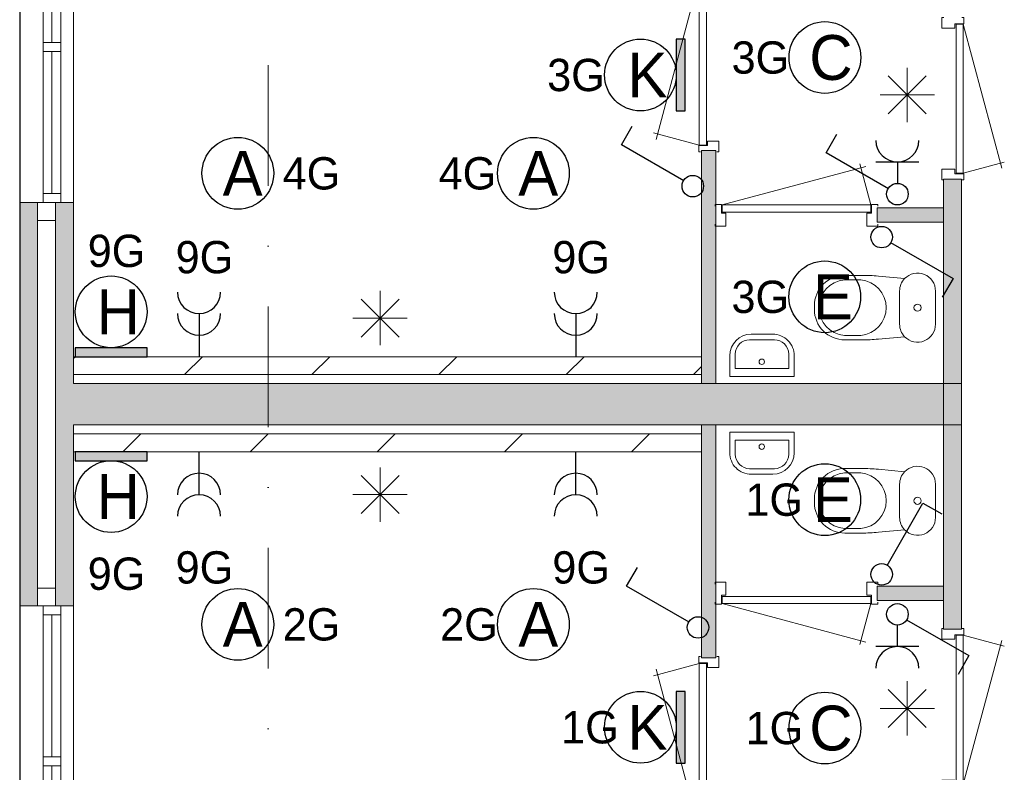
# Model space of a CAD drawing. Header units: millimetres. Extents: x 84337 to 168437, y -3060 to 56340.
# Tile 41 of 84: x 88135 to 93624, y 29247 to 33444. Entities that reach past the tile are written whole.
import ezdxf
from ezdxf.enums import TextEntityAlignment as Align
from ezdxf.xclip import XClip

# ---------------------------------------------------------------- set-up
doc = ezdxf.new("R2010")
doc.units = ezdxf.units.MM
doc.linetypes.add('DGN4', pattern=[1345.6, 672.8, -336.4, 0, -336.4])
for name, color, linetype in [('14', 7, 'Continuous'), ('16', 7, 'Continuous'), ('17', 7, 'Continuous'), ('18', 7, 'Continuous'), ('19', 7, 'Continuous'), ('30', 7, 'Continuous'), ('32', 7, 'Continuous'), ('33', 7, 'Continuous'), ('40', 7, 'Continuous'), ('5', 7, 'Continuous'), ('56', 7, 'Continuous'), ('62', 7, 'Continuous')]:
    doc.layers.add(name, color=color, linetype=linetype)
doc.styles.add('dgn001', font='dgn001.shx')

# ---------------------------------------------------------------- blocks, each defined once
blk = doc.blocks.new('EA915')
at = {"layer": '18'}
blk.add_hatch(color=3, dxfattribs=at).paths.add_polyline_path([(-200, -50), (200, -50), (200, 0), (-200, 0)])
at = {"layer": '18', "color": 3, "linetype": 'Continuous', "lineweight": 30, "flags": 128}
blk.add_lwpolyline([(-200, -50), (200, -50), (200, 0), (-200, 0), (-200, -50)], dxfattribs=at)
at = {"layer": '18', "color": 3, "linetype": 'Continuous', "lineweight": 30}
blk.add_circle((0, -250), 200, dxfattribs=at)
at = {"layer": '18', "color": 2, "linetype": 'Continuous', "lineweight": 13, "style": 'dgn001'}
blk.add_text('H', height=249.99, dxfattribs=at).set_placement((39.665, -250.005), align=Align.MIDDLE_CENTER)
at = {"layer": '18', "color": 1, "linetype": 'Continuous', "lineweight": 13, "style": 'dgn001'}
blk.add_text('9G', height=180, dxfattribs=at).set_placement((29.78, -590), align=Align.TOP_CENTER)
blk = doc.blocks.new('EA77')
at = {"layer": '18'}
blk.add_hatch(color=3, dxfattribs=at).paths.add_polyline_path([(0, -200), (0, 200), (-50, 200), (-50, -200)])
at = {"layer": '18', "color": 3, "linetype": 'Continuous', "lineweight": 30, "flags": 128}
blk.add_lwpolyline([(0, -200), (0, 200), (-50, 200), (-50, -200), (0, -200)], dxfattribs=at)
at = {"layer": '18', "color": 3, "linetype": 'Continuous', "lineweight": 30}
blk.add_circle((-250, 0), 200, dxfattribs=at)
at = {"layer": '18', "color": 2, "linetype": 'Continuous', "lineweight": 13, "style": 'dgn001'}
blk.add_text('K', height=250, dxfattribs=at).set_placement((-210.3, 0), align=Align.MIDDLE_CENTER)
at = {"layer": '18', "color": 1, "linetype": 'Continuous', "lineweight": 13, "style": 'dgn001'}
blk.add_text('1G', height=180, dxfattribs=at).set_placement((-371, 0), align=Align.MIDDLE_RIGHT)
blk = doc.blocks.new('EA78')
at = {"layer": '18'}
blk.add_hatch(color=3, dxfattribs=at).paths.add_polyline_path([(0, -200), (0, 200), (-50, 200), (-50, -200)])
at = {"layer": '18', "color": 3, "linetype": 'Continuous', "lineweight": 30, "flags": 128}
blk.add_lwpolyline([(0, -200), (0, 200), (-50, 200), (-50, -200), (0, -200)], dxfattribs=at)
at = {"layer": '18', "color": 3, "linetype": 'Continuous', "lineweight": 30}
blk.add_circle((-250, 0), 200, dxfattribs=at)
at = {"layer": '18', "color": 2, "linetype": 'Continuous', "lineweight": 13, "style": 'dgn001'}
blk.add_text('K', height=250, dxfattribs=at).set_placement((-210.3, 0), align=Align.MIDDLE_CENTER)
at = {"layer": '18', "color": 1, "linetype": 'Continuous', "lineweight": 13, "style": 'dgn001'}
blk.add_text('3G', height=180, dxfattribs=at).set_placement((-449, 0), align=Align.MIDDLE_RIGHT)
blk = doc.blocks.new('EA616')
at = {"layer": '18'}
blk.add_hatch(color=3, dxfattribs=at).paths.add_polyline_path([(-200, 0), (200, 0), (200, 50), (-200, 50)])
at = {"layer": '18', "color": 3, "linetype": 'Continuous', "lineweight": 30, "flags": 128}
blk.add_lwpolyline([(-200, 0), (200, 0), (200, 50), (-200, 50), (-200, 0)], dxfattribs=at)
at = {"layer": '18', "color": 3, "linetype": 'Continuous', "lineweight": 30}
blk.add_circle((0, 250), 200, dxfattribs=at)
at = {"layer": '18', "color": 1, "linetype": 'Continuous', "lineweight": 13, "style": 'dgn001'}
blk.add_text('9G', height=180, dxfattribs=at).set_placement((29.78, 500), align=Align.CENTER)
at = {"layer": '18', "color": 2, "linetype": 'Continuous', "lineweight": 13, "style": 'dgn001'}
blk.add_text('H', height=249.99, dxfattribs=at).set_placement((39.665, 249.995), align=Align.MIDDLE_CENTER)
blk = doc.blocks.new('EC6274')
at = {"layer": '18', "color": 3, "linetype": 'Continuous', "lineweight": 30}
blk.add_circle((0, 0), 200, dxfattribs=at)
at = {"layer": '18', "color": 2, "linetype": 'Continuous', "lineweight": 13, "style": 'dgn001'}
blk.add_text('C', height=250, dxfattribs=at).set_placement((33.8, 0), align=Align.MIDDLE_CENTER)
at = {"layer": '18', "color": 1, "linetype": 'Continuous', "lineweight": 13, "style": 'dgn001'}
blk.add_text('3G', height=180, dxfattribs=at).set_placement((-199, 0), align=Align.MIDDLE_RIGHT)
blk = doc.blocks.new('EC6275')
at = {"layer": '18', "color": 3, "linetype": 'Continuous', "lineweight": 30}
blk.add_circle((0, 0), 200, dxfattribs=at)
at = {"layer": '18', "color": 2, "linetype": 'Continuous', "lineweight": 13, "style": 'dgn001'}
blk.add_text('E', height=250, dxfattribs=at).set_placement((45.5, 0), align=Align.MIDDLE_CENTER)
at = {"layer": '18', "color": 1, "linetype": 'Continuous', "lineweight": 13, "style": 'dgn001'}
blk.add_text('3G', height=180, dxfattribs=at).set_placement((-199, 0), align=Align.MIDDLE_RIGHT)
blk = doc.blocks.new('EC6276')
at = {"layer": '18', "color": 3, "linetype": 'Continuous', "lineweight": 30}
blk.add_circle((-0.015, 0), 200, dxfattribs=at)
at = {"layer": '18', "color": 2, "linetype": 'Continuous', "lineweight": 13, "style": 'dgn001'}
blk.add_text('A', height=249.99, dxfattribs=at).set_placement((26.855, -0.005), align=Align.MIDDLE_CENTER)
at = {"layer": '18', "color": 1, "linetype": 'Continuous', "lineweight": 13, "style": 'dgn001'}
blk.add_text('4G', height=180, dxfattribs=at).set_placement((-207.5, 0), align=Align.MIDDLE_RIGHT)
blk = doc.blocks.new('EC6277')
at = {"layer": '18', "color": 3, "linetype": 'Continuous', "lineweight": 30}
blk.add_circle((-0.015, 0), 200, dxfattribs=at)
at = {"layer": '18', "color": 2, "linetype": 'Continuous', "lineweight": 13, "style": 'dgn001'}
blk.add_text('A', height=249.99, dxfattribs=at).set_placement((26.855, -0.005), align=Align.MIDDLE_CENTER)
at = {"layer": '18', "color": 1, "linetype": 'Continuous', "lineweight": 13, "style": 'dgn001'}
blk.add_text('4G', height=180, dxfattribs=at).set_placement((249.98, 0), align=Align.MIDDLE_LEFT)
blk = doc.blocks.new('EC6280')
at = {"layer": '18', "color": 3, "linetype": 'Continuous', "lineweight": 30}
blk.add_circle((-0.015, 0), 200, dxfattribs=at)
at = {"layer": '18', "color": 2, "linetype": 'Continuous', "lineweight": 13, "style": 'dgn001'}
blk.add_text('A', height=249.99, dxfattribs=at).set_placement((26.855, -0.005), align=Align.MIDDLE_CENTER)
at = {"layer": '18', "color": 1, "linetype": 'Continuous', "lineweight": 13, "style": 'dgn001'}
blk.add_text('2G', height=180, dxfattribs=at).set_placement((249.98, 0), align=Align.MIDDLE_LEFT)
blk = doc.blocks.new('EC6281')
at = {"layer": '18', "color": 3, "linetype": 'Continuous', "lineweight": 30}
blk.add_circle((-0.015, 0), 200, dxfattribs=at)
at = {"layer": '18', "color": 2, "linetype": 'Continuous', "lineweight": 13, "style": 'dgn001'}
blk.add_text('A', height=249.99, dxfattribs=at).set_placement((26.855, -0.005), align=Align.MIDDLE_CENTER)
at = {"layer": '18', "color": 1, "linetype": 'Continuous', "lineweight": 13, "style": 'dgn001'}
blk.add_text('2G', height=180, dxfattribs=at).set_placement((-198.99, 0), align=Align.MIDDLE_RIGHT)
blk = doc.blocks.new('EC6286')
at = {"layer": '18', "color": 3, "linetype": 'Continuous', "lineweight": 30}
blk.add_circle((0, 0), 200, dxfattribs=at)
at = {"layer": '18', "color": 2, "linetype": 'Continuous', "lineweight": 13, "style": 'dgn001'}
blk.add_text('C', height=250, dxfattribs=at).set_placement((33.8, 0), align=Align.MIDDLE_CENTER)
at = {"layer": '18', "color": 1, "linetype": 'Continuous', "lineweight": 13, "style": 'dgn001'}
blk.add_text('1G', height=180, dxfattribs=at).set_placement((-121, 0), align=Align.MIDDLE_RIGHT)
blk = doc.blocks.new('EC6287')
at = {"layer": '18', "color": 3, "linetype": 'Continuous', "lineweight": 30}
blk.add_circle((0, 0), 200, dxfattribs=at)
at = {"layer": '18', "color": 2, "linetype": 'Continuous', "lineweight": 13, "style": 'dgn001'}
blk.add_text('E', height=250, dxfattribs=at).set_placement((45.5, 0), align=Align.MIDDLE_CENTER)
at = {"layer": '18', "color": 1, "linetype": 'Continuous', "lineweight": 13, "style": 'dgn001'}
blk.add_text('1G', height=180, dxfattribs=at).set_placement((-121, 0), align=Align.MIDDLE_RIGHT)
blk = doc.blocks.new('EL18')
at = {"layer": '16', "color": 3, "linetype": 'Continuous', "lineweight": 30}
blk.add_line((0, -240), (0, 0), dxfattribs=at)
for centre in [(0, -240), (0, -360)]:
    blk.add_arc(centre, 120, 0, 180, dxfattribs=at)
at = {"layer": '16', "color": 2, "linetype": 'Continuous', "lineweight": 13, "style": 'dgn001'}
blk.add_text('9G', height=180, dxfattribs=at).set_placement((29.78, -555), align=Align.TOP_CENTER)
blk = doc.blocks.new('EL19')
at = {"layer": '16', "color": 3, "linetype": 'Continuous', "lineweight": 30}
blk.add_line((0, -240), (0, 0), dxfattribs=at)
for centre in [(0, -240), (0, -360)]:
    blk.add_arc(centre, 120, 0, 180, dxfattribs=at)
at = {"layer": '16', "color": 2, "linetype": 'Continuous', "lineweight": 13, "style": 'dgn001'}
blk.add_text('9G', height=180, dxfattribs=at).set_placement((29.78, -555), align=Align.TOP_CENTER)
blk = doc.blocks.new('EL1205')
at = {"layer": '16', "color": 3, "linetype": 'Continuous', "lineweight": 30}
blk.add_line((0, 240), (0, 0), dxfattribs=at)
for centre in [(0, 360), (0, 240)]:
    blk.add_arc(centre, 120, 180, 0, dxfattribs=at)
at = {"layer": '16', "color": 2, "linetype": 'Continuous', "lineweight": 13, "style": 'dgn001'}
blk.add_text('9G', height=180, dxfattribs=at).set_placement((29.78, 465), align=Align.CENTER)
blk = doc.blocks.new('EL1206')
at = {"layer": '16', "color": 3, "linetype": 'Continuous', "lineweight": 30}
blk.add_line((0, 240), (0, 0), dxfattribs=at)
for centre in [(0, 360), (0, 240)]:
    blk.add_arc(centre, 120, 180, 0, dxfattribs=at)
at = {"layer": '16', "color": 2, "linetype": 'Continuous', "lineweight": 13, "style": 'dgn001'}
blk.add_text('9G', height=180, dxfattribs=at).set_placement((29.78, 465), align=Align.CENTER)
blk = doc.blocks.new('EH014')
at = {"layer": '19', "color": 3, "linetype": 'Continuous', "lineweight": 30}
for p, q in [((-398, 230), (-338, 335)), ((-50, 30), (-398, 230))]:
    blk.add_line(p, q, dxfattribs=at)
blk.add_circle((0, 0), 60, dxfattribs=at)
blk = doc.blocks.new('EK13')
at = {"layer": '19', "color": 3, "linetype": 'Continuous', "lineweight": 30}
for p, q in [((-398, 230), (-338, 335)), ((-50, 30), (-398, 230)), ((-120, 180), (120, 180)), ((0, 180), (0, 60))]:
    blk.add_line(p, q, dxfattribs=at)
blk.add_circle((0, 0), 60, dxfattribs=at)
blk.add_arc((0, 300), 120, 180, 0, dxfattribs=at)
blk = doc.blocks.new('EH015')
at = {"layer": '19', "color": 3, "linetype": 'Continuous', "lineweight": 30}
for p, q in [((50, -30), (398, -230)), ((398, -230), (338, -335))]:
    blk.add_line(p, q, dxfattribs=at)
blk.add_circle((0, 0), 60, dxfattribs=at)
blk = doc.blocks.new('EH016')
at = {"layer": '19', "color": 3, "linetype": 'Continuous', "lineweight": 30}
for p, q in [((30, 50), (230, 398)), ((230, 398), (335, 338))]:
    blk.add_line(p, q, dxfattribs=at)
blk.add_circle((0, 0), 60, dxfattribs=at)
blk = doc.blocks.new('EK14')
at = {"layer": '19', "color": 3, "linetype": 'Continuous', "lineweight": 30}
for p, q in [((50, -30), (398, -230)), ((0, -180), (0, -60)), ((120, -180), (-120, -180)), ((398, -230), (338, -335))]:
    blk.add_line(p, q, dxfattribs=at)
blk.add_circle((0, 0), 60, dxfattribs=at)
blk.add_arc((0, -300), 120, 0, 180, dxfattribs=at)
blk = doc.blocks.new('EH017')
at = {"layer": '19', "color": 3, "linetype": 'Continuous', "lineweight": 30}
for p, q in [((-398, 230), (-338, 335)), ((-50, 30), (-398, 230))]:
    blk.add_line(p, q, dxfattribs=at)
blk.add_circle((0, 0), 60, dxfattribs=at)
blk = doc.blocks.new('830R10163')
at = {"layer": '33', "color": 1, "linetype": 'Continuous', "lineweight": 0}
for p, q in [((108, -38), (336.87, -99.32)), ((108, -868), (322.82, -66.28))]:
    blk.add_line(p, q, dxfattribs=at)
at = {"layer": '33', "color": 92, "linetype": 'Continuous', "lineweight": 13, "true_color": 0x00e100, "flags": 128}
for points in [[(100, 0), (111, 0), (111, -35), (61, -35), (61, -60), (-11, -60), (-11, 0), (0, 0)], [(100, -906), (111, -906), (111, -871), (61, -871), (61, -846), (-11, -846), (-11, -906), (0, -906)]]:
    blk.add_lwpolyline(points, dxfattribs=at)
at = {"layer": '33', "color": 2, "linetype": 'Continuous', "lineweight": 13, "true_color": 0xf0f000, "flags": 128}
blk.add_lwpolyline([(108, -868), (108, -38), (68, -38), (68, -868), (108, -868)], dxfattribs=at)
blk = doc.blocks.new('CLOS0254')
at = {"layer": '40', "color": 7, "linetype": 'Continuous', "lineweight": 0}
for p, q in [((-527.8, 155), (-435.8, 155)), ((-220, -92.5), (-220, 92.5)), ((-670, -1.1), (-670, 0.8)), ((-527.8, -155), (-435.5, -155))]:
    blk.add_line(p, q, dxfattribs=at)
at = {"layer": '40', "color": 7, "linetype": 'Continuous', "lineweight": 0, "flags": 128}
for points in [[(-338.3, -175.7), (-191.9, -162), (-191.9, -162, 0.674333), (-20, -92.5), (-20, -92.5), (-20, 92.5), (-20, 92.5, 0.674333), (-191.9, 162), (-191.9, 162), (-338.3, 175.7), (-338.3, 175.7, 0.023285), (-431.3, 180), (-431.3, 180), (-525, 180), (-525, 180, 0.414214), (-695, 10), (-695, 10), (-695, -10), (-695, -10, 0.414214), (-525, -180), (-525, -180), (-431.3, -180), (-431.3, -180, 0.023285), (-338.3, -175.7)], [(-220, 92.5, -0.194504), (-191.9, 162)], [(-191.9, -162, -0.194504), (-220, -92.5)]]:
    blk.add_lwpolyline(points, format="xyb", dxfattribs=at)
at = {"layer": '40', "color": 7, "linetype": 'Continuous', "lineweight": 0}
blk.add_circle((-120, 0), 20, dxfattribs=at)
for centre, start, end in [((-514.4, 0), 94.9259, 265.0741), ((-450, 0), 274.9263, 85.0736)]:
    blk.add_arc(centre, 155.6, start, end, dxfattribs=at)
blk = doc.blocks.new('FT0154')
at = {"layer": '40', "color": 7, "linetype": 'Continuous', "lineweight": 0}
for p, q in [((180, -20), (-180, -20)), ((180, -135.1), (180, -20)), ((148.9, -64.6), (-148.9, -64.6)), ((-148.9, -64.6), (-148.9, -144))]:
    blk.add_line(p, q, dxfattribs=at)
at = {"layer": '40', "color": 7, "linetype": 'Continuous', "lineweight": 0, "flags": 128}
for points in [[(-180, -20), (-180, -135.1)], [(148.9, -144), (148.9, -64.6)], [(-68.9, -224), (68.9, -224)], [(-60, -255.1), (60, -255.1)]]:
    blk.add_lwpolyline(points, dxfattribs=at)
for points in [[(-60, -255.1, -0.414214), (-180, -135.1)], [(-68.9, -224, -0.414214), (-148.9, -144)]]:
    blk.add_lwpolyline(points, format="xyb", dxfattribs=at)
at = {"layer": '40', "color": 7, "linetype": 'Continuous', "lineweight": 0}
blk.add_circle((-0.9, -101.1), 15.1, dxfattribs=at)
for centre, radius in [((60, -135.1), 120), ((68.9, -144), 80)]:
    blk.add_arc(centre, radius, 270, 0, dxfattribs=at)
blk = doc.blocks.new('830R10164')
at = {"layer": '33', "color": 1, "linetype": 'Continuous', "lineweight": 0}
for p, q in [((-868, -108), (-66.28, -322.82)), ((-38, -108), (-99.32, -336.87))]:
    blk.add_line(p, q, dxfattribs=at)
at = {"layer": '33', "color": 92, "linetype": 'Continuous', "lineweight": 13, "true_color": 0x00e100, "flags": 128}
for points in [[(-906, -100), (-906, -111), (-871, -111), (-871, -61), (-846, -61), (-846, 11), (-906, 11), (-906, 0)], [(0, -100), (0, -111), (-35, -111), (-35, -61), (-60, -61), (-60, 11), (0, 11), (0, 0)]]:
    blk.add_lwpolyline(points, dxfattribs=at)
at = {"layer": '33', "color": 2, "linetype": 'Continuous', "lineweight": 13, "true_color": 0xf0f000, "flags": 128}
blk.add_lwpolyline([(-868, -108), (-38, -108), (-38, -68), (-868, -68), (-868, -108)], dxfattribs=at)
blk = doc.blocks.new('930L0955')
at = {"layer": '33', "color": 1, "linetype": 'Continuous', "lineweight": 0}
for p, q in [((-98, 968), (-353.44, 899.56)), ((-98, 38), (-338.7, 936.31))]:
    blk.add_line(p, q, dxfattribs=at)
at = {"layer": '33', "color": 92, "linetype": 'Continuous', "lineweight": 13, "true_color": 0x00e100, "flags": 128}
for points in [[(-90, 1006), (-101, 1006), (-101, 971), (-51, 971), (-51, 946), (11, 946), (11, 1006), (0, 1006)], [(-90, 0), (-101, 0), (-101, 35), (-51, 35), (-51, 60), (11, 60), (11, 0), (0, 0)]]:
    blk.add_lwpolyline(points, dxfattribs=at)
at = {"layer": '33', "color": 2, "linetype": 'Continuous', "lineweight": 13, "true_color": 0xf0f000, "flags": 128}
blk.add_lwpolyline([(-98, 968), (-98, 38), (-58, 38), (-58, 968), (-98, 968)], dxfattribs=at)
blk = doc.blocks.new('830R10166')
at = {"layer": '33', "color": 1, "linetype": 'Continuous', "lineweight": 0}
for p, q in [((108, 868), (322.82, 66.28)), ((108, 38), (336.87, 99.32))]:
    blk.add_line(p, q, dxfattribs=at)
at = {"layer": '33', "color": 92, "linetype": 'Continuous', "lineweight": 13, "true_color": 0x00e100, "flags": 128}
for points in [[(100, 906), (111, 906), (111, 871), (61, 871), (61, 846), (-11, 846), (-11, 906), (0, 906)], [(100, 0), (111, 0), (111, 35), (61, 35), (61, 60), (-11, 60), (-11, 0), (0, 0)]]:
    blk.add_lwpolyline(points, dxfattribs=at)
at = {"layer": '33', "color": 2, "linetype": 'Continuous', "lineweight": 13, "true_color": 0xf0f000, "flags": 128}
blk.add_lwpolyline([(108, 868), (108, 38), (68, 38), (68, 868), (108, 868)], dxfattribs=at)
blk = doc.blocks.new('CLOS0255')
at = {"layer": '40', "color": 7, "linetype": 'Continuous', "lineweight": 0}
for p, q in [((-527.8, 155), (-435.5, 155)), ((-220, 92.5), (-220, -92.5)), ((-670, 1.1), (-670, -0.8)), ((-527.8, -155), (-435.8, -155))]:
    blk.add_line(p, q, dxfattribs=at)
at = {"layer": '40', "color": 7, "linetype": 'Continuous', "lineweight": 0, "flags": 128}
for points in [[(-338.3, 175.7), (-191.9, 162), (-191.9, 162, -0.674333), (-20, 92.5), (-20, 92.5), (-20, -92.5), (-20, -92.5, -0.674333), (-191.9, -162), (-191.9, -162), (-338.3, -175.7), (-338.3, -175.7, -0.023285), (-431.3, -180), (-431.3, -180), (-525, -180), (-525, -180, -0.414214), (-695, -10), (-695, -10), (-695, 10), (-695, 10, -0.414214), (-525, 180), (-525, 180), (-431.3, 180), (-431.3, 180, -0.023285), (-338.3, 175.7)], [(-527.8, -155, -0.917521), (-527.8, 155)], [(-436.6, 155, -0.917514), (-436.6, -155)]]:
    blk.add_lwpolyline(points, format="xyb", dxfattribs=at)
at = {"layer": '40', "color": 7, "linetype": 'Continuous', "lineweight": 0}
blk.add_circle((-120, 0), 20, dxfattribs=at)
for centre, start, end in [((-120, 92.5), 135.9727, 180), ((-120, -92.5), 180, 224.0273)]:
    blk.add_arc(centre, 100, start, end, dxfattribs=at)
blk = doc.blocks.new('FT0155')
at = {"layer": '40', "color": 7, "linetype": 'Continuous', "lineweight": 0}
for p, q in [((-148.9, 64.6), (-148.9, 144)), ((180, 135.1), (180, 20)), ((148.9, 64.6), (-148.9, 64.6)), ((180, 20), (-180, 20))]:
    blk.add_line(p, q, dxfattribs=at)
at = {"layer": '40', "color": 7, "linetype": 'Continuous', "lineweight": 0, "flags": 128}
for points in [[(-68.9, 224), (68.9, 224)], [(-60, 255.1), (60, 255.1)], [(-180, 20), (-180, 135.1)], [(148.9, 144), (148.9, 64.6)]]:
    blk.add_lwpolyline(points, dxfattribs=at)
for points in [[(60, 255.1, -0.414214), (180, 135.1)], [(68.9, 224, -0.414214), (148.9, 144)]]:
    blk.add_lwpolyline(points, format="xyb", dxfattribs=at)
at = {"layer": '40', "color": 7, "linetype": 'Continuous', "lineweight": 0}
blk.add_circle((-0.9, 101.1), 15.1, dxfattribs=at)
for centre, radius in [((-60, 135.1), 120), ((-68.9, 144), 80)]:
    blk.add_arc(centre, radius, 90, 180, dxfattribs=at)
blk = doc.blocks.new('830R10167')
at = {"layer": '33', "color": 1, "linetype": 'Continuous', "lineweight": 0}
for p, q in [((-38, 108), (-99.32, 336.87)), ((-868, 108), (-66.28, 322.82))]:
    blk.add_line(p, q, dxfattribs=at)
at = {"layer": '33', "color": 92, "linetype": 'Continuous', "lineweight": 13, "true_color": 0x00e100, "flags": 128}
for points in [[(-906, 100), (-906, 111), (-871, 111), (-871, 61), (-846, 61), (-846, -11), (-906, -11), (-906, 0)], [(0, 100), (0, 111), (-35, 111), (-35, 61), (-60, 61), (-60, -11), (0, -11), (0, 0)]]:
    blk.add_lwpolyline(points, dxfattribs=at)
at = {"layer": '33', "color": 2, "linetype": 'Continuous', "lineweight": 13, "true_color": 0xf0f000, "flags": 128}
blk.add_lwpolyline([(-868, 108), (-38, 108), (-38, 68), (-868, 68), (-868, 108)], dxfattribs=at)
blk = doc.blocks.new('930L0956')
at = {"layer": '33', "color": 1, "linetype": 'Continuous', "lineweight": 0}
for p, q in [((-98, -38), (-338.7, -936.31)), ((-98, -968), (-353.44, -899.56))]:
    blk.add_line(p, q, dxfattribs=at)
at = {"layer": '33', "color": 92, "linetype": 'Continuous', "lineweight": 13, "true_color": 0x00e100, "flags": 128}
for points in [[(-90, 0), (-101, 0), (-101, -35), (-51, -35), (-51, -60), (11, -60), (11, 0), (0, 0)], [(-90, -1006), (-101, -1006), (-101, -971), (-51, -971), (-51, -946), (11, -946), (11, -1006), (0, -1006)]]:
    blk.add_lwpolyline(points, dxfattribs=at)
at = {"layer": '33', "color": 2, "linetype": 'Continuous', "lineweight": 13, "true_color": 0xf0f000, "flags": 128}
blk.add_lwpolyline([(-98, -968), (-98, -38), (-58, -38), (-58, -968), (-98, -968)], dxfattribs=at)
blk = doc.blocks.new('50E03_329_B02 - Default')
at = {"layer": '62'}
for color, points in [(9, [(1944.76, 30937.77), (1944.76, 29637.77), (1864.76, 29637.77), (1864.76, 30937.77)]), (7, [(3214.76, 30777.77), (3214.76, 29407.77), (3314.76, 29407.77), (3314.76, 30777.77)]), (7, [(-1835.24, 30647.77), (-1835.24, 28397.77), (-1935.24, 28397.77), (-1935.24, 30647.77)]), (9, [(-1735.24, 30647.77), (-1635.24, 30647.77), (-1635.24, 29637.77), (3214.76, 29637.77), (3214.76, 29407.77), (-1635.24, 29407.77), (-1635.24, 28397.77), (-1735.24, 28397.77)]), (9, [(2844.76, 30617.77), (2844.76, 30537.77), (3214.76, 30537.77), (3214.76, 30617.77)]), (7, [(3214.76, 28267.77), (3214.76, 29637.77), (3314.76, 29637.77), (3314.76, 28267.77)]), (9, [(1944.76, 28107.77), (1944.76, 29407.77), (1864.76, 29407.77), (1864.76, 28107.77)]), (9, [(2844.76, 28427.77), (2844.76, 28507.77), (3214.76, 28507.77), (3214.76, 28427.77)])]:
    blk.add_hatch(color=color, dxfattribs=at).paths.add_polyline_path(points)
at = {"layer": '16', "color": 92, "linetype": 'Continuous', "lineweight": 0, "true_color": 0x00e100, "flags": 128}
for points in [[(1944.76, 29637.77), (1944.76, 30937.77), (1864.76, 30937.77), (1864.76, 29637.77), (1944.76, 29637.77)], [(3314.76, 30777.77), (3314.76, 29407.77), (3214.76, 29407.77), (3214.76, 30777.77), (3314.76, 30777.77)], [(-1635.24, 29407.77), (-1635.24, 28397.77), (-1935.24, 28397.77), (-1935.24, 30647.77), (-1635.24, 30647.77), (-1635.24, 29637.77)], [(3214.76, 30617.77), (3214.76, 30537.77), (2844.76, 30537.77), (2844.76, 30617.77), (3214.76, 30617.77)], [(-1735.24, 29537.77), (-1735.24, 28497.77), (-1835.24, 28497.77), (-1835.24, 30547.77), (-1735.24, 30547.77), (-1735.24, 29537.77)], [(3314.76, 28267.77), (3314.76, 29637.77), (3214.76, 29637.77), (3214.76, 28267.77), (3314.76, 28267.77)], [(1944.76, 29407.77), (1944.76, 28107.77), (1864.76, 28107.77), (1864.76, 29407.77), (1944.76, 29407.77)], [(3214.76, 28427.77), (3214.76, 28507.77), (2844.76, 28507.77), (2844.76, 28427.77), (3214.76, 28427.77)]]:
    blk.add_lwpolyline(points, dxfattribs=at)
at = {"layer": '17', "color": 92, "linetype": 'Continuous', "lineweight": 0, "true_color": 0x00e100}
for p, q in [((-1635.24, 29637.77), (3214.76, 29637.77)), ((-1635.24, 29407.77), (3214.76, 29407.77))]:
    blk.add_line(p, q, dxfattribs=at)
at = {"layer": '30', "color": 3, "linetype": 'Continuous', "lineweight": 0}
for p, q in [((-1635.24, 33197.77), (-1635.24, 30647.77)), ((-1735.24, 28497.77), (-1835.24, 28497.77)), ((-1635.24, 25847.77), (-1635.24, 28397.77))]:
    blk.add_line(p, q, dxfattribs=at)
at = {"layer": '32', "color": 3, "linetype": 'Continuous', "lineweight": 0}
for p, q in [((-1805.24, 30697.77), (-1805.24, 33147.77)), ((-1705.24, 33147.77), (-1705.24, 30647.77)), ((-1755.24, 32306.1), (-1755.24, 31539.43)), ((-1755.24, 31489.43), (-1755.24, 30697.77)), ((-1705.24, 25897.77), (-1705.24, 28397.77)), ((-1805.24, 28347.77), (-1805.24, 25897.77)), ((-1755.24, 27556.11), (-1755.24, 28347.77)), ((-1755.24, 26739.44), (-1755.24, 27506.11))]:
    blk.add_line(p, q, dxfattribs=at)
at = {"layer": '32', "color": 3, "linetype": 'Continuous', "lineweight": 0, "flags": 128}
for points in [[(-1705.24, 31539.43), (-1705.24, 31489.43), (-1805.24, 31489.43), (-1805.24, 31539.43), (-1705.24, 31539.43)], [(-1705.24, 30697.77), (-1705.24, 30647.77), (-1805.24, 30647.77), (-1805.24, 30697.77), (-1705.24, 30697.77)], [(-1705.24, 28347.77), (-1705.24, 28397.77), (-1805.24, 28397.77), (-1805.24, 28347.77), (-1705.24, 28347.77)], [(-1705.24, 27506.11), (-1705.24, 27556.11), (-1805.24, 27556.11), (-1805.24, 27506.11), (-1705.24, 27506.11)]]:
    blk.add_lwpolyline(points, dxfattribs=at)
at = {"layer": '56', "color": 3, "linetype": 'DGN4', "lineweight": 0}
blk.add_line((-550.24, 50407.77), (-550.24, 1407.77), dxfattribs=at)
at = {"layer": '62', "color": 9, "linetype": 'Continuous', "lineweight": 0, "flags": 128}
for points in [[(1944.76, 30937.77), (1944.76, 29637.77), (1864.76, 29637.77), (1864.76, 30937.77), (1944.76, 30937.77)], [(-1735.24, 30647.77), (-1635.24, 30647.77), (-1635.24, 29637.77), (3214.76, 29637.77), (3214.76, 29407.77), (-1635.24, 29407.77), (-1635.24, 28397.77), (-1735.24, 28397.77), (-1735.24, 30647.77)], [(2844.76, 30617.77), (2844.76, 30537.77), (3214.76, 30537.77), (3214.76, 30617.77), (2844.76, 30617.77)], [(1944.76, 28107.77), (1944.76, 29407.77), (1864.76, 29407.77), (1864.76, 28107.77), (1944.76, 28107.77)], [(2844.76, 28427.77), (2844.76, 28507.77), (3214.76, 28507.77), (3214.76, 28427.77), (2844.76, 28427.77)]]:
    blk.add_lwpolyline(points, dxfattribs=at)
at = {"layer": '62', "color": 7, "linetype": 'Continuous', "lineweight": 0, "flags": 128}
for points in [[(3214.76, 30777.77), (3214.76, 29407.77), (3314.76, 29407.77), (3314.76, 30777.77), (3214.76, 30777.77)], [(-1835.24, 30647.77), (-1835.24, 28397.77), (-1935.24, 28397.77), (-1935.24, 30647.77), (-1835.24, 30647.77)], [(3214.76, 28267.77), (3214.76, 29637.77), (3314.76, 29637.77), (3314.76, 28267.77), (3214.76, 28267.77)]]:
    blk.add_lwpolyline(points, dxfattribs=at)
at = {"color": 7, "linetype": 'Continuous', "lineweight": 0}
for name, p in [('930L0956', (1950.73, 31936)), ('830R10166', (3216.66, 30773.06)), ('830R10167', (2847.85, 30526.17)), ('CLOS0255', (3189.86, 30061.28)), ('FT0155', (2202.72, 29658.2)), ('FT0154', (2202.72, 29387.34)), ('CLOS0254', (3189.86, 28984.26)), ('830R10164', (2847.85, 28519.37)), ('830R10163', (3216.66, 28272.48)), ('930L0955', (1950.73, 27109.54))]:
    blk.add_blockref(name, p, dxfattribs=at)
blk = doc.blocks.new('EAE688')
at = {"layer": '5', "color": 3, "linetype": 'Continuous', "lineweight": 0}
for p, q in [((0, -151.5), (0, 151.5)), ((106.04, -106.05), (-106.06, 106.05)), ((-106.06, -106.05), (106.04, 106.05)), ((-151.5, 0), (151.5, 0))]:
    blk.add_line(p, q, dxfattribs=at)
blk = doc.blocks.new('EAE689')
at = {"layer": '5', "color": 3, "linetype": 'Continuous', "lineweight": 0}
for p, q in [((0, -151.5), (0, 151.5)), ((106.04, -106.05), (-106.06, 106.05)), ((-106.06, -106.05), (106.04, 106.05)), ((-151.5, 0), (151.5, 0))]:
    blk.add_line(p, q, dxfattribs=at)
blk = doc.blocks.new('EAE6100')
at = {"layer": '5', "color": 3, "linetype": 'Continuous', "lineweight": 0}
for p, q in [((0, -151.5), (0, 151.5)), ((106.04, -106.05), (-106.06, 106.05)), ((-106.06, -106.05), (106.04, 106.05)), ((-151.5, 0), (151.5, 0))]:
    blk.add_line(p, q, dxfattribs=at)
blk = doc.blocks.new('EAE6101')
at = {"layer": '5', "color": 3, "linetype": 'Continuous', "lineweight": 0}
for p, q in [((0, -151.5), (0, 151.5)), ((106.04, -106.05), (-106.06, 106.05)), ((-106.06, -106.05), (106.04, 106.05)), ((-151.5, 0), (151.5, 0))]:
    blk.add_line(p, q, dxfattribs=at)

msp = doc.modelspace()

# ---------------------------------------------------------------- hatches: boundary and pattern name
at = {"layer": '14', "linetype": 'Continuous', "lineweight": 0}
h = msp.add_hatch(dxfattribs=at)
h.set_pattern_fill('DGN_EZ7', color=2, scale=100, style=0, pattern_type=2)
h.set_pattern_definition([(45, (1731.34, 152.2), (4e-14, 709), [])])
h.paths.add_polyline_path([(88435.19, 31564.49), (91935.19, 31564.49), (91935.19, 31464.49), (88435.19, 31464.49)])
h = msp.add_hatch(dxfattribs=at)
h.set_pattern_fill('DGN_EZ7', color=2, scale=100, style=0, pattern_type=2)
h.set_pattern_definition([(45, (-519.83, -58), (4e-14, 709), [])])
h.paths.add_polyline_path([(91935.19, 31034.49), (88435.19, 31034.49), (88435.19, 31134.49), (91935.19, 31134.49)])

# ---------------------------------------------------------------- linework, layer by layer
at = {"layer": '14', "color": 3, "linetype": 'CONTINUOUS', "lineweight": 0}
for p, q in [((88435.19, 31564.49), (88435.19, 31514.49)), ((88435.19, 31564.49), (91935.19, 31564.49)), ((91935.19, 31564.49), (91935.19, 31514.49)), ((88435.19, 31464.49), (88435.19, 31514.49)), ((91935.19, 31464.49), (91935.19, 31514.49)), ((88435.19, 31464.49), (91935.19, 31464.49)), ((91935.19, 31134.49), (88435.19, 31134.49)), ((88435.19, 31134.49), (88435.19, 31084.49)), ((91935.19, 31134.49), (91935.19, 31084.49)), ((88435.19, 31034.49), (88435.19, 31084.49)), ((91935.19, 31034.49), (91935.19, 31084.49)), ((91935.19, 31034.49), (88435.19, 31034.49))]:
    msp.add_line(p, q, dxfattribs=at)

# ---------------------------------------------------------------- block references
ref = msp.add_blockref('50E03_329_B02 - Default', (90070.43, 1776.72))
XClip(ref).set_block_clipping_path([(-1935.24, 2907.77), (50064.76, 48907.77)])
at = {"color": 1, "linetype": 'Continuous', "lineweight": 0}
for name, p in [('EC6274', (92623.73, 33232.73)), ('EA78', (91845.63, 33135.25)), ('EAE6100', (93082.7, 33024.11)), ('EH014', (91887.37, 32515.4)), ('EC6277', (89351.23, 32586.91)), ('EC6276', (90999.19, 32586.91)), ('EK13', (93028.12, 32470.86)), ('EH015', (92940.37, 32231.22)), ('EA616', (88645.19, 31564.49)), ('EL1206', (89135.19, 31564.49)), ('EL1205', (91235.19, 31564.49)), ('EC6275', (92623.09, 31898.32)), ('EAE689', (90144.28, 31779.69)), ('EA915', (88645.19, 31034.49)), ('EL19', (89135.19, 31034.49)), ('EL18', (91235.19, 31034.49)), ('EC6287', (92623.09, 30767.27)), ('EAE688', (90144.28, 30795.74)), ('EH016', (92940.37, 30350.47)), ('EH017', (91916.62, 30054.72)), ('EC6280', (89351.23, 30071.91)), ('EC6281', (90999.19, 30071.91)), ('EK14', (93028.12, 30128.05)), ('EAE6101', (93082.7, 29603.04)), ('EA77', (91845.63, 29498.18)), ('EC6286', (92623.73, 29493.85))]:
    msp.add_blockref(name, p, dxfattribs=at)

doc.saveas('drawing.dxf')
